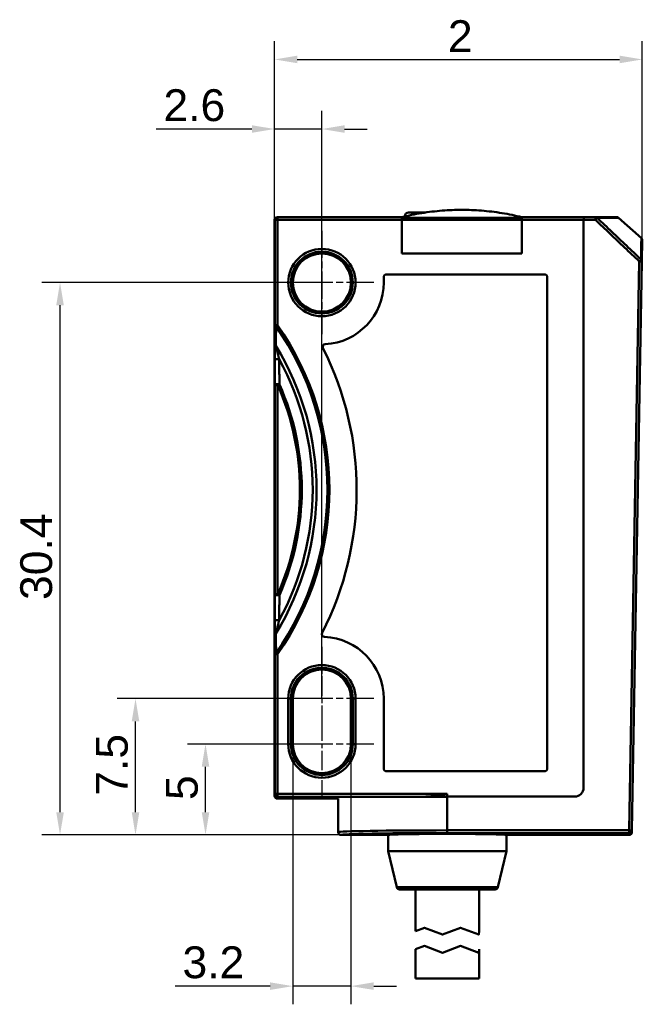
# Model space of a CAD drawing. Header units: millimetres. Extents: x 15.2 to 82.1, y 5 to 68.7.
# Tile 2 of 2: x 47.9 to 82.1, y 14.5 to 68.7. Entities that reach past the tile are written whole.
import ezdxf

# ---------------------------------------------------------------- set-up
doc = ezdxf.new("R2010")
doc.units = ezdxf.units.MM
doc.header["$LTSCALE"] = 0.5
doc.linetypes.add('CHAIN', pattern=[0.3543, 0.2362, -0.0295, 0.0591, -0.0295])
for name, color, linetype, lineweight, true_color in [('Bemaßungen(DIN)', 179, 'Continuous', 25, 0x262659), ('Bruchlinien(DIN)', 179, 'Continuous', 50, 0x262659), ('Mittelpunktmarkierung(DIN)', 179, 'Continuous', 25, 0x262659), ('Sichtbare Kanten(DIN)', 179, 'Continuous', 50, 0x262659), ('Sichtbare tangentiale Kanten(DIN)', 179, 'Continuous', 50, 0x1a1a3e)]:
    doc.layers.add(name, color=color, linetype=linetype, lineweight=lineweight, true_color=true_color)
doc.styles.add('STANDARD-BSI~0', font='ARIAL.TTF')
doc.dimstyles.new('Katalogzeichnungen', dxfattribs={"dimscale": 0.5, "dimtxt": 3.5, "dimasz": 2.5, "dimexe": 2, "dimexo": 0, "dimgap": 0.8, "dimtad": 1, "dimrnd": 1e-08, "dimdsep": 46, "dimtxsty": 'STANDARD-BSI~0', "dimcen": 0.09, "dimdle": 10, "dimclrd": 250, "dimclre": 250, "dimclrt": 250, "dimazin": 2, "dimtfac": 1, "dimtmove": 0, "dimatfit": 3, "dimfxl": 1, "dimtolj": 1, "dimtzin": 0, "dimlwd": 25, "dimlwe": 25, "dimarcsym": 0})

# ---------------------------------------------------------------- blocks, each defined once
blk = doc.blocks.new('*D6')
at = {"layer": 'Bemaßungen(DIN)', "color": 250, "linetype": 'Continuous', "lineweight": 25, "true_color": 0x3f3f3f, "transparency": 16777216}
for p, q in [((62.905, 28.861), (62.905, 14.538)), ((66.105, 28.861), (66.105, 14.538)), ((61.655, 15.538), (56.438, 15.538)), ((66.105, 15.538), (62.905, 15.538)), ((67.355, 15.538), (68.605, 15.538))]:
    blk.add_line(p, q, dxfattribs=at)
at = {"layer": 'Bemaßungen(DIN)', "color": 250, "linetype": 'Continuous', "true_color": 0x3f3f3f, "transparency": 16777216}
for points in [[(61.655, 15.746), (61.655, 15.33), (62.905, 15.538)], [(67.355, 15.746), (67.355, 15.33), (66.105, 15.538)]]:
    blk.add_solid(points, dxfattribs=at)
at = {"layer": 'Defpoints', "color": 0, "linetype": 'Continuous', "transparency": 16777216}
for p in [(62.905, 28.861), (66.105, 28.861), (66.105, 15.538)]:
    blk.add_point(p, dxfattribs=at)
at = {"layer": 'Bemaßungen(DIN)', "color": 250, "linetype": 'Continuous', "lineweight": 25, "true_color": 0x3f3f3f, "transparency": 16777216, "insert": (56.838, 17.726), "char_height": 1.75, "attachment_point": 1, "style": 'STANDARD-BSI~0'}
blk.add_mtext('\\A1;3.2', dxfattribs=at)
blk = doc.blocks.new('*D7')
at = {"layer": 'Bemaßungen(DIN)', "color": 250, "linetype": 'Continuous', "lineweight": 25, "true_color": 0x3f3f3f, "transparency": 16777216}
for p, q in [((61.905, 57.711), (61.905, 63.711)), ((64.505, 31.361), (64.505, 63.711)), ((60.655, 62.711), (55.39, 62.711)), ((64.505, 62.711), (61.905, 62.711)), ((65.755, 62.711), (67.005, 62.711))]:
    blk.add_line(p, q, dxfattribs=at)
at = {"layer": 'Bemaßungen(DIN)', "color": 250, "linetype": 'Continuous', "true_color": 0x3f3f3f, "transparency": 16777216}
for points in [[(60.655, 62.919), (60.655, 62.503), (61.905, 62.711)], [(65.755, 62.919), (65.755, 62.503), (64.505, 62.711)]]:
    blk.add_solid(points, dxfattribs=at)
at = {"layer": 'Defpoints', "color": 0, "linetype": 'Continuous', "transparency": 16777216}
for p in [(64.505, 62.711), (61.905, 57.711), (64.505, 31.361)]:
    blk.add_point(p, dxfattribs=at)
at = {"layer": 'Bemaßungen(DIN)', "color": 250, "linetype": 'Continuous', "lineweight": 25, "true_color": 0x3f3f3f, "transparency": 16777216, "insert": (55.79, 64.898), "char_height": 1.75, "attachment_point": 1, "style": 'STANDARD-BSI~0'}
blk.add_mtext('\\A1;2.6', dxfattribs=at)
blk = doc.blocks.new('*D9')
at = {"layer": 'Bemaßungen(DIN)', "color": 250, "linetype": 'Continuous', "lineweight": 25, "true_color": 0x3f3f3f, "transparency": 16777216}
for p, q in [((64.505, 28.861), (57.104, 28.861)), ((58.104, 25.111), (58.104, 27.611)), ((65.555, 23.861), (57.104, 23.861))]:
    blk.add_line(p, q, dxfattribs=at)
at = {"layer": 'Bemaßungen(DIN)', "color": 250, "linetype": 'Continuous', "true_color": 0x3f3f3f, "transparency": 16777216}
for points in [[(57.896, 27.611), (58.312, 27.611), (58.104, 28.861)], [(57.896, 25.111), (58.312, 25.111), (58.104, 23.861)]]:
    blk.add_solid(points, dxfattribs=at)
at = {"layer": 'Defpoints', "color": 0, "linetype": 'Continuous', "transparency": 16777216}
for p in [(58.104, 28.861), (64.505, 28.861), (65.555, 23.861)]:
    blk.add_point(p, dxfattribs=at)
at = {"layer": 'Bemaßungen(DIN)', "color": 250, "linetype": 'Continuous', "lineweight": 25, "true_color": 0x3f3f3f, "transparency": 16777216, "insert": (55.924, 25.781), "char_height": 1.75, "attachment_point": 1, "rotation": 90, "style": 'STANDARD-BSI~0'}
blk.add_mtext('\\A1;5', dxfattribs=at)
blk = doc.blocks.new('*D10')
at = {"layer": 'Bemaßungen(DIN)', "color": 250, "linetype": 'Continuous', "lineweight": 25, "true_color": 0x3f3f3f, "transparency": 16777216}
for p, q in [((61.905, 57.711), (61.905, 67.54)), ((82.132, 56.592), (82.132, 67.54)), ((63.155, 66.54), (80.882, 66.54))]:
    blk.add_line(p, q, dxfattribs=at)
at = {"layer": 'Bemaßungen(DIN)', "color": 250, "linetype": 'Continuous', "true_color": 0x3f3f3f, "transparency": 16777216}
for points in [[(63.155, 66.748), (63.155, 66.331), (61.905, 66.54)], [(80.882, 66.748), (80.882, 66.331), (82.132, 66.54)]]:
    blk.add_solid(points, dxfattribs=at)
at = {"layer": 'Defpoints', "color": 0, "linetype": 'Continuous', "transparency": 16777216}
for p in [(82.132, 66.54), (61.905, 57.711), (82.132, 56.592)]:
    blk.add_point(p, dxfattribs=at)
at = {"layer": 'Bemaßungen(DIN)', "color": 250, "linetype": 'Continuous', "lineweight": 25, "true_color": 0x3f3f3f, "transparency": 16777216, "insert": (71.439, 68.697), "char_height": 1.75, "attachment_point": 1, "style": 'STANDARD-BSI~0'}
blk.add_mtext('\\A1;2', dxfattribs=at)
blk = doc.blocks.new('*D13')
at = {"layer": 'Bemaßungen(DIN)', "color": 250, "linetype": 'Continuous', "lineweight": 25, "true_color": 0x3f3f3f, "transparency": 16777216}
for p, q in [((64.505, 31.361), (53.253, 31.361)), ((54.253, 25.111), (54.253, 30.111)), ((65.555, 23.861), (53.253, 23.861))]:
    blk.add_line(p, q, dxfattribs=at)
at = {"layer": 'Bemaßungen(DIN)', "color": 250, "linetype": 'Continuous', "true_color": 0x3f3f3f, "transparency": 16777216}
for points in [[(54.045, 30.111), (54.462, 30.111), (54.253, 31.361)], [(54.045, 25.111), (54.462, 25.111), (54.253, 23.861)]]:
    blk.add_solid(points, dxfattribs=at)
at = {"layer": 'Defpoints', "color": 0, "linetype": 'Continuous', "transparency": 16777216}
for p in [(54.253, 31.361), (64.505, 31.361), (65.555, 23.861)]:
    blk.add_point(p, dxfattribs=at)
at = {"layer": 'Bemaßungen(DIN)', "color": 250, "linetype": 'Continuous', "lineweight": 25, "true_color": 0x3f3f3f, "transparency": 16777216, "insert": (52.073, 26.018), "char_height": 1.75, "attachment_point": 1, "rotation": 90, "style": 'STANDARD-BSI~0'}
blk.add_mtext('\\A1;7.5', dxfattribs=at)
blk = doc.blocks.new('*D14')
at = {"layer": 'Bemaßungen(DIN)', "color": 250, "linetype": 'Continuous', "lineweight": 25, "true_color": 0x3f3f3f, "transparency": 16777216}
for p, q in [((64.505, 54.261), (49.101, 54.261)), ((50.101, 25.111), (50.101, 53.011)), ((65.555, 23.861), (49.101, 23.861))]:
    blk.add_line(p, q, dxfattribs=at)
at = {"layer": 'Bemaßungen(DIN)', "color": 250, "linetype": 'Continuous', "true_color": 0x3f3f3f, "transparency": 16777216}
for points in [[(49.893, 53.011), (50.31, 53.011), (50.101, 54.261)], [(49.893, 25.111), (50.31, 25.111), (50.101, 23.861)]]:
    blk.add_solid(points, dxfattribs=at)
at = {"layer": 'Defpoints', "color": 0, "linetype": 'Continuous', "transparency": 16777216}
for p in [(50.101, 54.261), (64.505, 54.261), (65.555, 23.861)]:
    blk.add_point(p, dxfattribs=at)
at = {"layer": 'Bemaßungen(DIN)', "color": 250, "linetype": 'Continuous', "lineweight": 25, "true_color": 0x3f3f3f, "transparency": 16777216, "insert": (47.913, 36.792), "char_height": 1.75, "attachment_point": 1, "rotation": 90, "style": 'STANDARD-BSI~0'}
blk.add_mtext('\\A1;30.4', dxfattribs=at)

msp = doc.modelspace()

# ---------------------------------------------------------------- linework, layer by layer
at = {"layer": 'Bruchlinien(DIN)', "flags": 128}
for points in [[(69.655, 18.564), (70.151, 18.754), (71.145, 18.373), (72.138, 18.754), (73.132, 18.373), (73.155, 18.564)], [(69.655, 17.564), (70.151, 17.754), (71.145, 17.373), (72.138, 17.754), (73.132, 17.373), (73.155, 17.564)]]:
    msp.add_lwpolyline(points, dxfattribs=at)
at = {"layer": 'Mittelpunktmarkierung(DIN)', "linetype": 'CHAIN', "ltscale": 12.667665}
for p, q in [((64.505, 57.111), (64.505, 51.411)), ((67.355, 54.261), (61.655, 54.261)), ((67.355, 31.361), (61.655, 31.361)), ((67.355, 28.861), (61.655, 28.861))]:
    msp.add_line(p, q, dxfattribs=at)
at = {"layer": 'Mittelpunktmarkierung(DIN)', "linetype": 'CHAIN', "ltscale": 9.111801}
for p, q in [((64.505, 34.211), (64.505, 30.111)), ((64.505, 30.111), (64.505, 26.011))]:
    msp.add_line(p, q, dxfattribs=at)
at = {"layer": 'Sichtbare Kanten(DIN)'}
for p, q in [((70.196, 58.114), (69.27, 58.114)), ((61.905, 26.095), (61.905, 57.711)), ((61.905, 26.095), (61.905, 57.711)), ((62.073, 57.861), (62.055, 57.861)), ((62.073, 57.861), (62.055, 57.861)), ((68.905, 57.861), (62.073, 57.861)), ((68.905, 57.861), (62.073, 57.861)), ((68.905, 57.861), (68.905, 57.819)), ((68.905, 57.819), (68.905, 57.711)), ((68.905, 57.819), (68.905, 57.711)), ((68.905, 57.819), (68.905, 57.711)), ((68.905, 55.861), (68.905, 57.711)), ((68.905, 55.861), (68.905, 57.711)), ((68.905, 57.711), (68.905, 55.861)), ((69.07, 57.918), (69.07, 57.901)), ((78.971, 57.861), (75.505, 57.861)), ((78.971, 57.861), (75.505, 57.861)), ((75.505, 57.819), (75.505, 57.861)), ((75.505, 57.711), (75.505, 57.819)), ((75.505, 57.711), (75.505, 57.819)), ((75.505, 57.711), (75.505, 57.819)), ((75.505, 57.711), (75.505, 55.861)), ((75.505, 57.711), (75.505, 55.861)), ((75.505, 55.861), (75.505, 57.711)), ((78.905, 57.711), (78.905, 56.561)), ((78.905, 57.711), (78.905, 56.561)), ((78.905, 57.711), (78.905, 56.561)), ((79.554, 57.861), (78.971, 57.861)), ((80.732, 57.861), (79.554, 57.861)), ((80.832, 57.823), (82.082, 56.707)), ((78.905, 56.561), (78.905, 26.466)), ((78.905, 26.466), (78.905, 56.561)), ((78.905, 26.466), (78.905, 56.561)), ((82.112, 55.423), (82.132, 56.592)), ((75.505, 55.861), (68.905, 55.861)), ((75.505, 55.861), (68.905, 55.861)), ((68.905, 55.861), (75.505, 55.861)), ((81.565, 24.11), (82.112, 55.423)), ((67.905, 54.261), (67.905, 54.561)), ((67.905, 54.261), (67.905, 54.561)), ((68.055, 54.711), (76.755, 54.711)), ((68.055, 54.711), (76.755, 54.711)), ((76.905, 54.561), (76.905, 27.511)), ((76.905, 54.561), (76.905, 27.511)), ((62.905, 28.861), (62.905, 31.361)), ((62.905, 28.861), (62.905, 31.361)), ((66.105, 31.361), (66.105, 28.861)), ((66.105, 31.361), (66.105, 28.861)), ((67.905, 27.511), (67.905, 31.361)), ((67.905, 27.511), (67.905, 31.361)), ((76.755, 27.361), (68.055, 27.361)), ((76.755, 27.361), (68.055, 27.361)), ((61.905, 26.095), (61.905, 26.011)), ((61.905, 26.095), (61.905, 26.095)), ((61.905, 26.095), (61.905, 26.011)), ((61.905, 26.095), (61.905, 26.095)), ((65.405, 25.861), (62.055, 25.861)), ((65.405, 25.861), (62.055, 25.861)), ((65.405, 25.861), (65.405, 24.011)), ((71.405, 25.966), (78.405, 25.966)), ((78.405, 25.966), (71.405, 25.966)), ((78.405, 25.966), (71.405, 25.966)), ((65.555, 23.861), (68.155, 23.861)), ((68.155, 23.861), (68.155, 22.961)), ((74.655, 23.861), (81.414, 23.861)), ((74.655, 23.861), (74.655, 22.961)), ((81.564, 24.008), (81.565, 24.11)), ((68.155, 22.961), (74.655, 22.961)), ((68.627, 20.976), (68.155, 22.961)), ((74.182, 20.976), (74.655, 22.961)), ((74.036, 20.861), (68.773, 20.861)), ((69.655, 20.861), (69.655, 18.564)), ((73.155, 20.861), (73.155, 18.564)), ((69.655, 17.564), (69.655, 15.964)), ((73.155, 17.564), (73.155, 15.964)), ((73.155, 15.964), (69.655, 15.964))]:
    msp.add_line(p, q, dxfattribs=at)
at = {"layer": 'Sichtbare Kanten(DIN)', "flags": 128}
for points in [[(68.905, 57.861), (69.037, 57.893), (69.17, 57.923), (69.305, 57.953), (69.442, 57.982), (69.579, 58.009), (69.718, 58.035), (69.857, 58.06), (69.997, 58.083), (70.138, 58.105), (70.278, 58.126), (70.419, 58.145), (70.561, 58.163), (70.702, 58.179), (70.842, 58.193), (70.983, 58.206), (71.123, 58.218), (71.262, 58.228), (71.401, 58.237), (71.538, 58.244), (71.674, 58.25), (71.809, 58.255), (71.943, 58.258), (72.074, 58.26), (72.205, 58.261)], [(72.205, 58.261), (72.335, 58.26), (72.466, 58.258), (72.6, 58.255), (72.735, 58.25), (72.871, 58.244), (73.008, 58.237), (73.147, 58.228), (73.286, 58.218), (73.426, 58.206), (73.567, 58.193), (73.707, 58.179), (73.848, 58.163), (73.99, 58.145), (74.131, 58.126), (74.272, 58.105), (74.412, 58.083), (74.552, 58.06), (74.691, 58.035), (74.83, 58.009), (74.967, 57.982), (75.104, 57.953), (75.239, 57.923), (75.372, 57.893), (75.505, 57.861)], [(78.971, 57.861), (78.967, 57.861), (78.963, 57.86), (78.959, 57.858), (78.955, 57.856), (78.951, 57.854), (78.947, 57.85), (78.943, 57.846), (78.939, 57.842), (78.935, 57.837), (78.932, 57.831), (78.928, 57.825), (78.925, 57.819), (78.922, 57.812), (78.919, 57.805), (78.917, 57.797), (78.914, 57.789), (78.912, 57.78), (78.91, 57.77), (78.908, 57.761), (78.907, 57.751), (78.906, 57.741), (78.905, 57.731), (78.905, 57.721), (78.905, 57.711)], [(78.905, 57.711), (78.905, 57.721), (78.905, 57.731), (78.906, 57.741), (78.907, 57.751), (78.908, 57.761), (78.91, 57.77), (78.912, 57.78), (78.914, 57.789), (78.917, 57.797), (78.919, 57.805), (78.922, 57.812), (78.925, 57.819), (78.928, 57.825), (78.932, 57.831), (78.935, 57.837), (78.939, 57.842), (78.943, 57.846), (78.947, 57.85), (78.951, 57.854), (78.955, 57.856), (78.959, 57.858), (78.963, 57.86), (78.967, 57.861), (78.971, 57.861)], [(78.905, 57.711), (78.905, 57.721), (78.905, 57.731), (78.906, 57.741), (78.907, 57.751), (78.908, 57.761), (78.91, 57.77), (78.912, 57.78), (78.914, 57.789), (78.917, 57.797), (78.919, 57.805), (78.922, 57.812), (78.925, 57.819), (78.928, 57.825), (78.932, 57.831), (78.935, 57.837), (78.939, 57.842), (78.943, 57.846), (78.947, 57.85), (78.951, 57.854), (78.955, 57.856), (78.959, 57.858), (78.963, 57.86), (78.967, 57.861), (78.971, 57.861)], [(70.083, 25.963), (70.135, 25.964), (70.187, 25.965), (70.241, 25.967), (70.295, 25.97), (70.349, 25.974), (70.405, 25.978), (70.46, 25.983), (70.516, 25.988), (70.572, 25.994), (70.629, 26), (70.685, 26.007), (70.742, 26.014), (70.799, 26.021), (70.856, 26.029), (70.912, 26.037), (70.969, 26.045), (71.025, 26.054), (71.081, 26.062), (71.136, 26.071), (71.191, 26.079), (71.245, 26.088), (71.299, 26.096), (71.352, 26.105), (71.405, 26.113)], [(70.083, 25.963), (70.135, 25.964), (70.187, 25.965), (70.241, 25.967), (70.295, 25.97), (70.349, 25.974), (70.405, 25.978), (70.46, 25.983), (70.516, 25.988), (70.572, 25.994), (70.629, 26), (70.685, 26.007), (70.742, 26.014), (70.799, 26.021), (70.856, 26.029), (70.912, 26.037), (70.969, 26.045), (71.025, 26.054), (71.081, 26.062), (71.136, 26.071), (71.191, 26.079), (71.245, 26.088), (71.299, 26.096), (71.352, 26.105), (71.405, 26.113)], [(65.405, 24.011), (65.405, 24.001), (65.406, 23.991), (65.407, 23.982), (65.41, 23.972), (65.412, 23.963), (65.416, 23.954), (65.42, 23.945), (65.425, 23.936), (65.43, 23.928), (65.435, 23.92), (65.442, 23.912), (65.448, 23.905), (65.456, 23.898), (65.463, 23.892), (65.471, 23.886), (65.479, 23.881), (65.488, 23.876), (65.497, 23.872), (65.506, 23.869), (65.516, 23.866), (65.525, 23.864), (65.535, 23.862), (65.545, 23.861), (65.555, 23.861)]]:
    msp.add_lwpolyline(points, dxfattribs=at)
at = {"layer": 'Sichtbare Kanten(DIN)'}
msp.add_circle((64.505, 54.261), 1.6, dxfattribs=at)
msp.add_circle((64.505, 54.261), 1.6, dxfattribs=at)
for centre, radius, start, end in [((69.27, 57.914), 0.2, 90, 179), ((62.055, 57.711), 0.15, 90, 180), ((62.055, 57.711), 0.15, 90, 180), ((80.732, 57.711), 0.15, 48.2447, 90), ((81.982, 56.595), 0.15, 359, 48.2447), ((64.505, 54.261), 3.4, 273.1566, 0), ((64.505, 54.261), 3.4, 273.1566, 0), ((68.055, 54.561), 0.15, 90, 180), ((68.055, 54.561), 0.15, 90, 180), ((76.755, 54.561), 0.15, 0, 90), ((76.755, 54.561), 0.15, 0, 90), ((49.105, 42.861), 17.312, 332.9066, 26.7342), ((49.105, 42.861), 17.312, 332.9066, 26.7342), ((64.7, 50.716), 0.15, 93.1566, 206.7342), ((64.7, 50.716), 0.15, 93.1566, 206.7342), ((64.65, 34.908), 0.15, 152.9066, 267.6441), ((64.65, 34.908), 0.15, 152.9066, 267.6441), ((64.505, 31.361), 3.4, 0, 87.6441), ((64.505, 31.361), 3.4, 0, 87.6441), ((64.505, 31.361), 1.6, 0, 180), ((64.505, 31.361), 1.6, 0, 180), ((64.505, 28.861), 1.6, 180, 0), ((64.505, 28.861), 1.6, 180, 0), ((68.055, 27.511), 0.15, 180, 270), ((68.055, 27.511), 0.15, 180, 270), ((76.755, 27.511), 0.15, 270, 0), ((76.755, 27.511), 0.15, 270, 0), ((68.773, 21.011), 0.15, 193.3925, 270), ((74.036, 21.011), 0.15, 270, 346.6075)]:
    msp.add_arc(centre, radius, start, end, dxfattribs=at)
for centre, major_axis, ratio, start_param, end_param in [((62.055, 26.095), (0.139, -0.057), 0.999785, 3.53452, 5.105012), ((62.055, 26.095), (0.139, -0.057), 0.999785, 3.53452, 5.105012), ((78.405, 26.466), (0, -0.5), 0.999848, 0, 1.570796), ((78.405, 26.466), (0, -0.5), 0.999848, 0, 1.570796), ((78.405, 26.466), (0, -0.5), 0.999848, 0, 1.570796), ((62.055, 26.011), (0, 0.15), 0.999848, 1.570796, 3.141593), ((62.055, 26.011), (0, 0.15), 0.999848, 1.570796, 3.141593), ((71.405, 25.861), (-6, 0), 0.017455, 4.712389, 4.934492), ((71.405, 25.861), (-6, 0), 0.017455, 4.712389, 4.934492), ((71.405, 25.861), (-6, 0), 0.017455, 4.712389, 4.92759), ((71.405, 23.861), (-3.25, 0), 0.017455, 3.141593, 6.283185), ((81.414, 24.011), (-0.003, -0.15), 0.999848, 0.017451, 1.570796)]:
    msp.add_ellipse(centre, major_axis=major_axis, ratio=ratio, start_param=start_param, end_param=end_param, dxfattribs=at)
at = {"layer": 'Sichtbare tangentiale Kanten(DIN)'}
for p, q in [((61.905, 57.711), (61.923, 57.711)), ((61.905, 57.711), (61.923, 57.711)), ((61.923, 57.711), (62.073, 57.711)), ((61.923, 57.711), (61.923, 51.908)), ((61.923, 57.711), (62.073, 57.711)), ((61.923, 57.711), (61.923, 51.908)), ((62.073, 57.711), (62.073, 57.861)), ((62.073, 57.711), (62.073, 57.861)), ((62.073, 57.711), (68.905, 57.711)), ((62.073, 51.908), (62.073, 57.711)), ((62.073, 57.711), (68.905, 57.711)), ((62.073, 51.908), (62.073, 57.711)), ((75.505, 57.819), (68.905, 57.819)), ((68.905, 57.711), (75.505, 57.711)), ((69.144, 57.918), (69.07, 57.918)), ((75.505, 57.711), (78.905, 57.711)), ((75.505, 57.711), (78.905, 57.711)), ((78.905, 57.711), (79.554, 57.711)), ((79.554, 57.861), (79.554, 57.711)), ((79.653, 57.815), (79.554, 57.711)), ((81.962, 55.426), (81.415, 24.113)), ((81.962, 55.426), (82.061, 55.53)), ((82.112, 55.423), (81.962, 55.426)), ((62.073, 51.908), (61.923, 51.908)), ((62.073, 51.908), (61.923, 51.908)), ((61.986, 51.847), (62.073, 51.908)), ((61.986, 51.847), (62.073, 51.908)), ((61.923, 48.616), (62.073, 48.616)), ((61.923, 48.616), (61.923, 37.106)), ((61.923, 48.616), (62.073, 48.616)), ((61.923, 48.616), (61.923, 37.106)), ((62.073, 48.616), (62.17, 48.659)), ((62.073, 48.616), (62.17, 48.659)), ((62.073, 37.106), (62.073, 48.616)), ((62.073, 37.106), (62.073, 48.616)), ((62.073, 37.106), (61.923, 37.106)), ((62.073, 37.106), (61.923, 37.106)), ((62.17, 37.063), (62.073, 37.106)), ((62.17, 37.063), (62.073, 37.106)), ((61.923, 33.814), (62.073, 33.814)), ((61.923, 33.814), (61.923, 26.113)), ((61.923, 33.814), (62.073, 33.814)), ((61.923, 33.814), (61.923, 26.113)), ((62.073, 33.814), (61.986, 33.875)), ((62.073, 33.814), (61.986, 33.875)), ((62.073, 26.113), (62.073, 33.814)), ((62.073, 26.113), (62.073, 33.814)), ((62.652, 31.361), (62.652, 28.861)), ((62.802, 31.361), (62.652, 31.361)), ((62.652, 31.361), (62.652, 28.861)), ((62.802, 31.361), (62.652, 31.361)), ((62.802, 28.861), (62.802, 31.361)), ((62.905, 31.361), (62.802, 31.361)), ((62.802, 28.861), (62.802, 31.361)), ((62.905, 31.361), (62.802, 31.361)), ((66.105, 31.361), (66.207, 31.361)), ((66.105, 31.361), (66.207, 31.361)), ((66.207, 31.361), (66.207, 28.861)), ((66.207, 31.361), (66.357, 31.361)), ((66.207, 31.361), (66.207, 28.861)), ((66.207, 31.361), (66.357, 31.361)), ((66.357, 28.861), (66.357, 31.361)), ((66.357, 28.861), (66.357, 31.361)), ((62.652, 28.861), (62.802, 28.861)), ((62.652, 28.861), (62.802, 28.861)), ((62.905, 28.861), (62.802, 28.861)), ((62.905, 28.861), (62.802, 28.861)), ((66.105, 28.861), (66.207, 28.861)), ((66.105, 28.861), (66.207, 28.861)), ((66.357, 28.861), (66.207, 28.861)), ((66.357, 28.861), (66.207, 28.861)), ((61.923, 26.113), (61.905, 26.095)), ((61.923, 26.113), (61.905, 26.095)), ((61.923, 26.113), (62.073, 26.113)), ((61.923, 26.113), (62.073, 26.113)), ((71.405, 26.113), (62.073, 26.113)), ((62.073, 25.963), (62.073, 26.113)), ((71.405, 26.113), (62.073, 26.113)), ((62.073, 25.963), (62.073, 26.113)), ((71.405, 26.113), (71.405, 25.966)), ((71.405, 26.113), (71.405, 25.966)), ((62.055, 25.945), (62.073, 25.963)), ((62.055, 25.945), (62.073, 25.963)), ((62.055, 25.861), (62.055, 25.945)), ((62.055, 25.861), (62.055, 25.945)), ((62.073, 25.963), (70.083, 25.963)), ((62.073, 25.963), (70.083, 25.963)), ((71.405, 24.113), (71.405, 25.966)), ((81.415, 24.113), (71.405, 24.113)), ((71.405, 23.963), (71.405, 24.113)), ((71.405, 23.963), (81.415, 23.963)), ((81.415, 23.963), (81.414, 23.861)), ((81.565, 24.11), (81.415, 24.113)), ((81.415, 24.113), (81.415, 23.963)), ((68.627, 20.976), (74.182, 20.976))]:
    msp.add_line(p, q, dxfattribs=at)
at = {"layer": 'Sichtbare tangentiale Kanten(DIN)', "flags": 128}
for points in [[(79.554, 57.711), (79.655, 57.616), (79.755, 57.52), (79.855, 57.425), (79.956, 57.33), (80.056, 57.235), (80.156, 57.14), (80.256, 57.044), (80.357, 56.949), (80.457, 56.854), (80.557, 56.759), (80.658, 56.664), (80.758, 56.568), (80.858, 56.473), (80.959, 56.378), (81.059, 56.283), (81.159, 56.188), (81.26, 56.092), (81.36, 55.997), (81.46, 55.902), (81.561, 55.807), (81.661, 55.712), (81.761, 55.616), (81.862, 55.521), (81.962, 55.426)], [(79.653, 57.815), (79.748, 57.816), (79.839, 57.816), (79.926, 57.817), (80.009, 57.817), (80.089, 57.818), (80.164, 57.818), (80.236, 57.819), (80.304, 57.819), (80.368, 57.819), (80.427, 57.82), (80.483, 57.82), (80.535, 57.821), (80.582, 57.821), (80.626, 57.821), (80.665, 57.821), (80.7, 57.822), (80.731, 57.822), (80.758, 57.822), (80.781, 57.822), (80.799, 57.823), (80.814, 57.823), (80.824, 57.823), (80.83, 57.823), (80.832, 57.823)], [(82.061, 55.53), (81.96, 55.625), (81.86, 55.72), (81.76, 55.816), (81.659, 55.911), (81.559, 56.006), (81.459, 56.101), (81.359, 56.197), (81.258, 56.292), (81.158, 56.387), (81.058, 56.482), (80.957, 56.577), (80.857, 56.673), (80.757, 56.768), (80.656, 56.863), (80.556, 56.958), (80.456, 57.054), (80.356, 57.149), (80.255, 57.244), (80.155, 57.339), (80.055, 57.435), (79.954, 57.53), (79.854, 57.625), (79.754, 57.72), (79.653, 57.815)], [(82.082, 56.707), (82.082, 56.705), (82.082, 56.699), (82.082, 56.688), (82.082, 56.674), (82.081, 56.655), (82.081, 56.633), (82.081, 56.606), (82.08, 56.575), (82.08, 56.54), (82.079, 56.5), (82.078, 56.457), (82.077, 56.409), (82.076, 56.358), (82.075, 56.302), (82.074, 56.242), (82.073, 56.179), (82.072, 56.111), (82.071, 56.04), (82.069, 55.964), (82.068, 55.885), (82.066, 55.802), (82.064, 55.715), (82.063, 55.624), (82.061, 55.53)], [(61.923, 51.908), (61.922, 51.863), (61.922, 51.819), (61.922, 51.774), (61.921, 51.73), (61.921, 51.685), (61.92, 51.64), (61.92, 51.596), (61.919, 51.551), (61.919, 51.506), (61.918, 51.461), (61.918, 51.416), (61.918, 51.371), (61.917, 51.327), (61.917, 51.282), (61.916, 51.237), (61.916, 51.192), (61.915, 51.146), (61.915, 51.101), (61.915, 51.056), (61.914, 51.011), (61.914, 50.966), (61.913, 50.92), (61.913, 50.875), (61.912, 50.83)], [(61.923, 51.908), (61.922, 51.863), (61.922, 51.819), (61.922, 51.774), (61.921, 51.73), (61.921, 51.685), (61.92, 51.64), (61.92, 51.596), (61.919, 51.551), (61.919, 51.506), (61.918, 51.461), (61.918, 51.416), (61.918, 51.371), (61.917, 51.327), (61.917, 51.282), (61.916, 51.237), (61.916, 51.192), (61.915, 51.146), (61.915, 51.101), (61.915, 51.056), (61.914, 51.011), (61.914, 50.966), (61.913, 50.92), (61.913, 50.875), (61.912, 50.83)], [(61.972, 50.774), (61.973, 50.819), (61.973, 50.864), (61.974, 50.909), (61.974, 50.954), (61.975, 50.999), (61.975, 51.044), (61.976, 51.089), (61.977, 51.134), (61.977, 51.179), (61.978, 51.224), (61.978, 51.269), (61.979, 51.313), (61.979, 51.358), (61.98, 51.403), (61.981, 51.447), (61.981, 51.492), (61.982, 51.536), (61.982, 51.581), (61.983, 51.625), (61.984, 51.67), (61.984, 51.714), (61.985, 51.758), (61.985, 51.803), (61.986, 51.847)], [(61.972, 50.774), (61.973, 50.819), (61.973, 50.864), (61.974, 50.909), (61.974, 50.954), (61.975, 50.999), (61.975, 51.044), (61.976, 51.089), (61.977, 51.134), (61.977, 51.179), (61.978, 51.224), (61.978, 51.269), (61.979, 51.313), (61.979, 51.358), (61.98, 51.403), (61.981, 51.447), (61.981, 51.492), (61.982, 51.536), (61.982, 51.581), (61.983, 51.625), (61.984, 51.67), (61.984, 51.714), (61.985, 51.758), (61.985, 51.803), (61.986, 51.847)], [(61.912, 50.83), (61.912, 50.797), (61.912, 50.764), (61.912, 50.73), (61.911, 50.695), (61.911, 50.66), (61.911, 50.625), (61.911, 50.589), (61.911, 50.553), (61.911, 50.517), (61.911, 50.481), (61.911, 50.445), (61.911, 50.409), (61.911, 50.372), (61.911, 50.336), (61.911, 50.3), (61.911, 50.264), (61.911, 50.229), (61.911, 50.193), (61.911, 50.157), (61.912, 50.122), (61.912, 50.087), (61.912, 50.053), (61.912, 50.019), (61.912, 49.987)], [(61.912, 50.83), (61.912, 50.797), (61.912, 50.764), (61.912, 50.73), (61.911, 50.695), (61.911, 50.66), (61.911, 50.625), (61.911, 50.589), (61.911, 50.553), (61.911, 50.517), (61.911, 50.481), (61.911, 50.445), (61.911, 50.409), (61.911, 50.372), (61.911, 50.336), (61.911, 50.3), (61.911, 50.264), (61.911, 50.229), (61.911, 50.193), (61.911, 50.157), (61.912, 50.122), (61.912, 50.087), (61.912, 50.053), (61.912, 50.019), (61.912, 49.987)], [(62.155, 50.038), (62.148, 50.067), (62.141, 50.097), (62.133, 50.127), (62.126, 50.158), (62.118, 50.189), (62.11, 50.221), (62.102, 50.252), (62.095, 50.284), (62.087, 50.315), (62.079, 50.347), (62.071, 50.378), (62.063, 50.41), (62.055, 50.442), (62.047, 50.473), (62.04, 50.505), (62.032, 50.536), (62.024, 50.567), (62.016, 50.598), (62.009, 50.628), (62.001, 50.659), (61.994, 50.688), (61.986, 50.718), (61.979, 50.746), (61.972, 50.774)], [(62.155, 50.038), (62.148, 50.067), (62.141, 50.097), (62.133, 50.127), (62.126, 50.158), (62.118, 50.189), (62.11, 50.221), (62.102, 50.252), (62.095, 50.284), (62.087, 50.315), (62.079, 50.347), (62.071, 50.378), (62.063, 50.41), (62.055, 50.442), (62.047, 50.473), (62.04, 50.505), (62.032, 50.536), (62.024, 50.567), (62.016, 50.598), (62.009, 50.628), (62.001, 50.659), (61.994, 50.688), (61.986, 50.718), (61.979, 50.746), (61.972, 50.774)], [(61.912, 49.987), (61.913, 49.93), (61.913, 49.874), (61.914, 49.817), (61.914, 49.761), (61.915, 49.704), (61.915, 49.647), (61.916, 49.591), (61.916, 49.534), (61.917, 49.477), (61.917, 49.42), (61.917, 49.363), (61.918, 49.306), (61.918, 49.249), (61.919, 49.191), (61.919, 49.134), (61.92, 49.077), (61.92, 49.019), (61.92, 48.962), (61.921, 48.904), (61.921, 48.847), (61.922, 48.789), (61.922, 48.731), (61.922, 48.674), (61.923, 48.616)], [(61.912, 49.987), (61.913, 49.93), (61.913, 49.874), (61.914, 49.817), (61.914, 49.761), (61.915, 49.704), (61.915, 49.647), (61.916, 49.591), (61.916, 49.534), (61.917, 49.477), (61.917, 49.42), (61.917, 49.363), (61.918, 49.306), (61.918, 49.249), (61.919, 49.191), (61.919, 49.134), (61.92, 49.077), (61.92, 49.019), (61.92, 48.962), (61.921, 48.904), (61.921, 48.847), (61.922, 48.789), (61.922, 48.731), (61.922, 48.674), (61.923, 48.616)], [(62.17, 48.659), (62.169, 48.717), (62.169, 48.775), (62.168, 48.833), (62.168, 48.891), (62.167, 48.949), (62.166, 49.007), (62.166, 49.065), (62.165, 49.123), (62.165, 49.18), (62.164, 49.238), (62.163, 49.296), (62.163, 49.353), (62.162, 49.411), (62.162, 49.468), (62.161, 49.525), (62.16, 49.582), (62.16, 49.64), (62.159, 49.697), (62.158, 49.754), (62.158, 49.811), (62.157, 49.867), (62.157, 49.924), (62.156, 49.981), (62.155, 50.038)], [(62.17, 48.659), (62.169, 48.717), (62.169, 48.775), (62.168, 48.833), (62.168, 48.891), (62.167, 48.949), (62.166, 49.007), (62.166, 49.065), (62.165, 49.123), (62.165, 49.18), (62.164, 49.238), (62.163, 49.296), (62.163, 49.353), (62.162, 49.411), (62.162, 49.468), (62.161, 49.525), (62.16, 49.582), (62.16, 49.64), (62.159, 49.697), (62.158, 49.754), (62.158, 49.811), (62.157, 49.867), (62.157, 49.924), (62.156, 49.981), (62.155, 50.038)], [(61.923, 37.106), (61.922, 37.048), (61.922, 36.99), (61.922, 36.933), (61.921, 36.875), (61.921, 36.817), (61.92, 36.76), (61.92, 36.702), (61.92, 36.645), (61.919, 36.588), (61.919, 36.53), (61.918, 36.473), (61.918, 36.416), (61.917, 36.359), (61.917, 36.302), (61.917, 36.245), (61.916, 36.188), (61.916, 36.131), (61.915, 36.074), (61.915, 36.018), (61.914, 35.961), (61.914, 35.905), (61.913, 35.848), (61.913, 35.792), (61.912, 35.735)], [(61.923, 37.106), (61.922, 37.048), (61.922, 36.99), (61.922, 36.933), (61.921, 36.875), (61.921, 36.817), (61.92, 36.76), (61.92, 36.702), (61.92, 36.645), (61.919, 36.588), (61.919, 36.53), (61.918, 36.473), (61.918, 36.416), (61.917, 36.359), (61.917, 36.302), (61.917, 36.245), (61.916, 36.188), (61.916, 36.131), (61.915, 36.074), (61.915, 36.018), (61.914, 35.961), (61.914, 35.905), (61.913, 35.848), (61.913, 35.792), (61.912, 35.735)], [(62.155, 35.684), (62.156, 35.741), (62.157, 35.798), (62.157, 35.854), (62.158, 35.911), (62.158, 35.968), (62.159, 36.025), (62.16, 36.082), (62.16, 36.139), (62.161, 36.197), (62.162, 36.254), (62.162, 36.311), (62.163, 36.369), (62.163, 36.426), (62.164, 36.484), (62.165, 36.541), (62.165, 36.599), (62.166, 36.657), (62.166, 36.715), (62.167, 36.773), (62.168, 36.831), (62.168, 36.889), (62.169, 36.947), (62.169, 37.005), (62.17, 37.063)], [(62.155, 35.684), (62.156, 35.741), (62.157, 35.798), (62.157, 35.854), (62.158, 35.911), (62.158, 35.968), (62.159, 36.025), (62.16, 36.082), (62.16, 36.139), (62.161, 36.197), (62.162, 36.254), (62.162, 36.311), (62.163, 36.369), (62.163, 36.426), (62.164, 36.484), (62.165, 36.541), (62.165, 36.599), (62.166, 36.657), (62.166, 36.715), (62.167, 36.773), (62.168, 36.831), (62.168, 36.889), (62.169, 36.947), (62.169, 37.005), (62.17, 37.063)], [(61.912, 35.735), (61.912, 35.702), (61.912, 35.669), (61.912, 35.634), (61.912, 35.6), (61.911, 35.564), (61.911, 35.529), (61.911, 35.493), (61.911, 35.457), (61.911, 35.421), (61.911, 35.385), (61.911, 35.349), (61.911, 35.313), (61.911, 35.277), (61.911, 35.241), (61.911, 35.205), (61.911, 35.169), (61.911, 35.133), (61.911, 35.097), (61.911, 35.062), (61.911, 35.027), (61.912, 34.992), (61.912, 34.958), (61.912, 34.924), (61.912, 34.892)], [(61.912, 35.735), (61.912, 35.702), (61.912, 35.669), (61.912, 35.634), (61.912, 35.6), (61.911, 35.564), (61.911, 35.529), (61.911, 35.493), (61.911, 35.457), (61.911, 35.421), (61.911, 35.385), (61.911, 35.349), (61.911, 35.313), (61.911, 35.277), (61.911, 35.241), (61.911, 35.205), (61.911, 35.169), (61.911, 35.133), (61.911, 35.097), (61.911, 35.062), (61.911, 35.027), (61.912, 34.992), (61.912, 34.958), (61.912, 34.924), (61.912, 34.892)], [(61.972, 34.948), (61.979, 34.975), (61.986, 35.004), (61.994, 35.033), (62.001, 35.063), (62.009, 35.093), (62.016, 35.124), (62.024, 35.155), (62.032, 35.186), (62.04, 35.217), (62.047, 35.249), (62.055, 35.28), (62.063, 35.312), (62.071, 35.343), (62.079, 35.375), (62.087, 35.407), (62.095, 35.438), (62.102, 35.47), (62.11, 35.501), (62.118, 35.532), (62.126, 35.564), (62.133, 35.594), (62.141, 35.625), (62.148, 35.655), (62.155, 35.684)], [(61.972, 34.948), (61.979, 34.975), (61.986, 35.004), (61.994, 35.033), (62.001, 35.063), (62.009, 35.093), (62.016, 35.124), (62.024, 35.155), (62.032, 35.186), (62.04, 35.217), (62.047, 35.249), (62.055, 35.28), (62.063, 35.312), (62.071, 35.343), (62.079, 35.375), (62.087, 35.407), (62.095, 35.438), (62.102, 35.47), (62.11, 35.501), (62.118, 35.532), (62.126, 35.564), (62.133, 35.594), (62.141, 35.625), (62.148, 35.655), (62.155, 35.684)], [(61.912, 34.892), (61.913, 34.847), (61.913, 34.801), (61.914, 34.756), (61.914, 34.711), (61.915, 34.666), (61.915, 34.62), (61.915, 34.575), (61.916, 34.53), (61.916, 34.485), (61.917, 34.44), (61.917, 34.395), (61.918, 34.35), (61.918, 34.305), (61.918, 34.261), (61.919, 34.216), (61.919, 34.171), (61.92, 34.126), (61.92, 34.081), (61.921, 34.037), (61.921, 33.992), (61.922, 33.948), (61.922, 33.903), (61.922, 33.859), (61.923, 33.814)], [(61.912, 34.892), (61.913, 34.847), (61.913, 34.801), (61.914, 34.756), (61.914, 34.711), (61.915, 34.666), (61.915, 34.62), (61.915, 34.575), (61.916, 34.53), (61.916, 34.485), (61.917, 34.44), (61.917, 34.395), (61.918, 34.35), (61.918, 34.305), (61.918, 34.261), (61.919, 34.216), (61.919, 34.171), (61.92, 34.126), (61.92, 34.081), (61.921, 34.037), (61.921, 33.992), (61.922, 33.948), (61.922, 33.903), (61.922, 33.859), (61.923, 33.814)], [(61.986, 33.875), (61.985, 33.919), (61.985, 33.963), (61.984, 34.008), (61.984, 34.052), (61.983, 34.096), (61.982, 34.141), (61.982, 34.185), (61.981, 34.23), (61.981, 34.275), (61.98, 34.319), (61.979, 34.364), (61.979, 34.408), (61.978, 34.453), (61.978, 34.498), (61.977, 34.543), (61.977, 34.588), (61.976, 34.632), (61.975, 34.677), (61.975, 34.722), (61.974, 34.767), (61.974, 34.812), (61.973, 34.857), (61.973, 34.902), (61.972, 34.948)], [(61.986, 33.875), (61.985, 33.919), (61.985, 33.963), (61.984, 34.008), (61.984, 34.052), (61.983, 34.096), (61.982, 34.141), (61.982, 34.185), (61.981, 34.23), (61.981, 34.275), (61.98, 34.319), (61.979, 34.364), (61.979, 34.408), (61.978, 34.453), (61.978, 34.498), (61.977, 34.543), (61.977, 34.588), (61.976, 34.632), (61.975, 34.677), (61.975, 34.722), (61.974, 34.767), (61.974, 34.812), (61.973, 34.857), (61.973, 34.902), (61.972, 34.948)]]:
    msp.add_lwpolyline(points, dxfattribs=at)
at = {"layer": 'Sichtbare tangentiale Kanten(DIN)'}
for radius in [1.852, 1.852, 1.702, 1.702]:
    msp.add_circle((64.505, 54.261), radius, dxfattribs=at)
for centre, radius, start, end in [((49.105, 42.861), 15.706, 325.1, 34.9), ((49.105, 42.861), 15.706, 325.1, 34.9), ((49.105, 42.861), 15.812, 325.1, 34.9), ((49.105, 42.861), 15.812, 325.1, 34.9), ((49.105, 42.861), 15.106, 328.4093, 31.5907), ((49.105, 42.861), 15.106, 328.4093, 31.5907), ((49.105, 42.861), 14.894, 331.1933, 28.8067), ((49.105, 42.861), 14.894, 331.1933, 28.8067), ((49.105, 42.861), 14.188, 336.0705, 23.9295), ((49.105, 42.861), 14.188, 336.0705, 23.9295), ((49.105, 42.861), 14.294, 336.0705, 23.9295), ((49.105, 42.861), 14.294, 336.0705, 23.9295), ((64.505, 31.361), 1.852, 0, 180), ((64.505, 31.361), 1.852, 0, 180), ((64.505, 31.361), 1.702, 0, 180), ((64.505, 31.361), 1.702, 0, 180), ((64.505, 28.861), 1.852, 180, 0), ((64.505, 28.861), 1.852, 180, 0), ((64.505, 28.861), 1.702, 180, 0), ((64.505, 28.861), 1.702, 180, 0)]:
    msp.add_arc(centre, radius, start, end, dxfattribs=at)
for centre, major_axis, ratio, start_param, end_param in [((62.073, 57.711), (0, 0.15), 0.999848, 0, 1.570796), ((62.073, 57.711), (0, 0.15), 0.999848, 0, 1.570796), ((79.554, 57.711), (0, 0.15), 0.922182, 5.48348, 6.283185), ((81.962, 55.426), (0.15, -0.003), 0.922998, 0, 0.868753), ((62.073, 51.908), (-0.15, 0.002), 0.501994, 0.020181, 0.957206), ((62.073, 51.908), (-0.15, 0.002), 0.501994, 0.020181, 0.957206), ((62.062, 50.83), (-0.15, 0.001), 0.469486, 0.019768, 0.928722), ((62.062, 50.83), (-0.15, 0.001), 0.469486, 0.019768, 0.928722), ((62.062, 49.987), (-0.15, -0.001), 0.428748, 4.040579, 6.263866), ((62.062, 49.987), (-0.15, -0.001), 0.428748, 4.040579, 6.263866), ((62.073, 48.616), (-0.15, -0.001), 0.370777, 4.007026, 6.264392), ((62.073, 48.616), (-0.15, -0.001), 0.370777, 4.007026, 6.264392), ((62.073, 37.106), (-0.15, 0.001), 0.370777, 0.018793, 2.27616), ((62.073, 37.106), (-0.15, 0.001), 0.370777, 0.018793, 2.27616), ((62.062, 35.735), (-0.15, 0.001), 0.428748, 0.019319, 2.242607), ((62.062, 35.735), (-0.15, 0.001), 0.428748, 0.019319, 2.242607), ((62.062, 34.892), (-0.15, -0.001), 0.469486, 5.354464, 6.263418), ((62.062, 34.892), (-0.15, -0.001), 0.469486, 5.354464, 6.263418), ((62.073, 33.814), (-0.15, -0.002), 0.501994, 5.325979, 6.263005), ((62.073, 33.814), (-0.15, -0.002), 0.501994, 5.325979, 6.263005), ((62.073, 26.113), (-0.106, 0.106), 0.999695, 0.78555, 2.356042), ((62.073, 26.113), (-0.106, 0.106), 0.999695, 0.78555, 2.356042), ((71.405, 24.011), (-6, 0), 0.017019, 4.712389, 6.283185), ((71.405, 23.861), (5.85, 0), 0.017455, 1.570796, 3.14204), ((81.415, 24.113), (0.15, -0.003), 0.999848, 4.72984, 6.283185)]:
    msp.add_ellipse(centre, major_axis=major_axis, ratio=ratio, start_param=start_param, end_param=end_param, dxfattribs=at)

# ---------------------------------------------------------------- dimensions: what is measured, and where the dimension line sits
at = {"layer": 'Bemaßungen(DIN)', "color": 250, "linetype": 'Continuous', "lineweight": 25, "true_color": 0x3f3f3f}
for base, p1, p2, text, override, picture, middle in [((82.132, 66.54), (61.905, 57.711), (82.132, 56.592), '2', {"dimdec": 0, "dimtp": 0, "dimtm": 0, "dimtdec": 2, "dimtofl": 0, "dimatfit": 1}, '*D10', (72.018, 66.54)), ((64.505, 62.711), (61.905, 57.711), (64.505, 31.361), '2.6', {"dimdec": 2, "dimtp": 0, "dimtm": 0, "dimtdec": 2, "dimtofl": 1, "dimatfit": 1}, '*D7', (57.397, 62.711)), ((66.105, 15.538), (62.905, 28.861), (66.105, 28.861), '3.2', {"dimdec": 2, "dimtp": 0, "dimtm": 0, "dimtdec": 2, "dimtofl": 1, "dimatfit": 1}, '*D6', (58.421, 15.538))]:
    dim = msp.add_linear_dim(base=base, p1=p1, p2=p2, text=text, dimstyle='Katalogzeichnungen', override=override, dxfattribs=at)
    dim.commit()
    dim.dimension.update_dxf_attribs({"geometry": picture, "text_midpoint": middle, "dimtype": 160})
for base, p2, angle, text, picture, middle in [((50.101, 54.261), (64.505, 54.261), 270, '30.4', '*D14', (50.101, 39.061)), ((54.253, 31.361), (64.505, 31.361), 90, '7.5', '*D13', (54.253, 27.611)), ((58.104, 28.861), (64.505, 28.861), 270, '5', '*D9', (58.104, 26.361))]:
    dim = msp.add_linear_dim(base=base, p1=(65.555, 23.861), p2=p2, angle=angle, text=text, dimstyle='Katalogzeichnungen', override={"dimdec": 2, "dimtp": 0, "dimtm": 0, "dimtdec": 2, "dimtofl": 0, "dimatfit": 1}, dxfattribs=at)
    dim.commit()
    dim.dimension.update_dxf_attribs({"geometry": picture, "text_midpoint": middle, "dimtype": 160})

doc.saveas('drawing.dxf')
